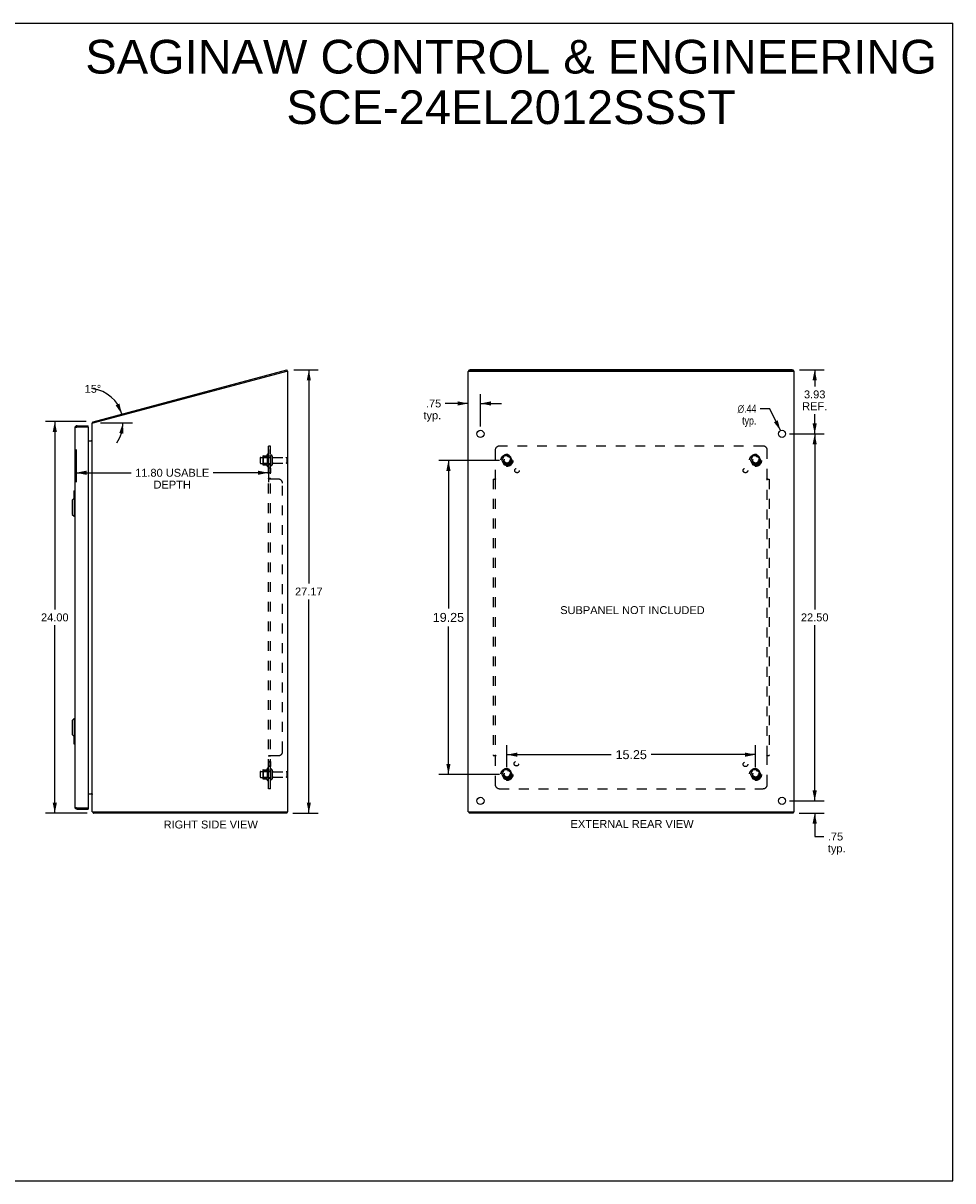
# Model space of a CAD drawing. Header units: inches. Extents: x 0 to 110, y 0 to 71.
# Tile 5 of 5: x 53 to 110, y 0 to 71. Entities that reach past the tile are written whole.
import ezdxf

# ---------------------------------------------------------------- set-up
doc = ezdxf.new("R2010")
doc.units = ezdxf.units.IN
doc.header["$LTSCALE"] = 6.032258
doc.header["$MEASUREMENT"] = 0
doc.linetypes.add('HIDDEN', pattern=[0.2, 0.1, -0.1])
doc.layers.get('0').update_dxf_attribs({"linetype": 'CONTINUOUS'})
for name, color, linetype in [('02___PRT_ALL_AXES', 7, 'CONTINUOUS'), ('BENT-SUB-4CORNER-STUDS', 7, 'CONTINUOUS'), ('DEFAULT_2', 8, 'HIDDEN'), ('DIMENSIONS', 7, 'CONTINUOUS')]:
    doc.layers.add(name, color=color, linetype=linetype)
doc.styles.get("Standard").update_dxf_attribs({"font": 'arial.ttf'})
doc.styles.add('TEXTSTYLE_1', font='gdt', dxfattribs={"width": 0.8})
doc.dimstyles.new('DIMSTYLE_1', dxfattribs={"dimtxt": 0.483871, "dimasz": 0.645161, "dimexe": 0.09, "dimexo": 0.07, "dimgap": 0.0375, "dimtad": 0, "dimtih": 1, "dimtoh": 1, "dimzin": 4, "dimdsep": 46, "dimtxsty": 'Standard', "dimblk": '_FILLED', "dimblk1": '_FILLED', "dimblk2": '_FILLED', "dimcen": 0.09, "dimazin": 1, "dimtfac": 1, "dimtofl": 0, "dimtmove": 0, "dimatfit": 3, "dimldrblk": '_FILLED', "dimfxl": 1, "dimtolj": 1, "dimtzin": 4, "dimarcsym": 0})
doc.dimstyles.new('DIMSTYLE_2', dxfattribs={"dimtxt": 0.483871, "dimasz": 0.645161, "dimexe": 0.09, "dimexo": 0.07, "dimgap": 0.0375, "dimtad": 0, "dimtih": 1, "dimtoh": 1, "dimdec": 0, "dimzin": 4, "dimdsep": 46, "dimtxsty": 'Standard', "dimblk": '_FILLED', "dimblk1": '_FILLED', "dimblk2": '_FILLED', "dimcen": 0.09, "dimadec": 0, "dimazin": 1, "dimtfac": 1, "dimtofl": 0, "dimtmove": 0, "dimatfit": 3, "dimldrblk": '_FILLED', "dimfxl": 1, "dimtolj": 1, "dimtzin": 4, "dimarcsym": 0})
doc.dimstyles.new('DIMSTYLE_3', dxfattribs={"dimtxt": 0.548387, "dimasz": 0.645161, "dimexe": 0.09, "dimexo": 0.07, "dimgap": 0.0425, "dimtad": 0, "dimtih": 1, "dimtoh": 1, "dimzin": 4, "dimdsep": 46, "dimtxsty": 'Standard', "dimblk": '_FILLED', "dimblk1": '_FILLED', "dimblk2": '_FILLED', "dimcen": 0.09, "dimazin": 1, "dimtfac": 1, "dimtofl": 0, "dimtmove": 0, "dimatfit": 3, "dimldrblk": '_FILLED', "dimfxl": 1, "dimtolj": 1, "dimtzin": 4, "dimarcsym": 0})
doc.dimstyles.new('DIMSTYLE_4', dxfattribs={"dimtxt": 0.483871, "dimasz": 0.645161, "dimexe": 0.09, "dimexo": 0.07, "dimgap": 0.09, "dimtad": 0, "dimtih": 1, "dimtoh": 1, "dimzin": 4, "dimdsep": 46, "dimtxsty": 'Standard', "dimblk": '_FILLED', "dimblk1": '_FILLED', "dimblk2": '_FILLED', "dimcen": 0.09, "dimazin": 1, "dimtfac": 1, "dimtofl": 0, "dimtmove": 0, "dimatfit": 1, "dimldrblk": '_FILLED', "dimfxl": 1, "dimtolj": 1, "dimtzin": 4, "dimarcsym": 0})

# ---------------------------------------------------------------- blocks, each defined once
blk = doc.blocks.new('_FILLED')
at = {"color": 0, "linetype": 'ByBlock'}
blk.add_solid([(0, 0), (-1, 0.2), (-1, -0.2)], dxfattribs=at)
blk = doc.blocks.new('*D1')
at = {"layer": 'DIMENSIONS', "color": 2, "linetype": 'Continuous'}
for p, q in [((56.52, 46.543), (54.008, 46.543)), ((54.588, 46.543), (54.588, 35.026)), ((54.588, 22.541), (54.588, 34.058)), ((56.58, 22.541), (54.008, 22.541))]:
    blk.add_line(p, q, dxfattribs=at)
at = {"layer": 'DIMENSIONS', "color": 2, "linetype": 'Continuous', "xscale": 0.6451612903, "yscale": 0.6451612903, "zscale": 0.6451612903}
for p, rotation in [((54.588, 46.543), 90), ((54.588, 22.541), 270)]:
    blk.add_blockref('_FILLED', p, dxfattribs=dict(at, rotation=rotation))
at = {"layer": 'DIMENSIONS', "color": 2, "linetype": 'Continuous', "insert": (54.588, 34.784), "char_height": 0.4839, "width": 1.69085, "attachment_point": 2, "line_spacing_factor": 0.9}
blk.add_mtext('24.00', dxfattribs=at)
blk = doc.blocks.new('*D3')
at = {"layer": 'DIMENSIONS', "color": 2, "linetype": 'Continuous'}
blk.add_line((57.4, 46.459), (59.35, 46.459), dxfattribs=at)
for start, end in [(15, 82.76826), (324.95884, 360)]:
    blk.add_arc((56.659, 46.459), 2.11, start, end, dxfattribs=at)
for points in [[(58.319, 47.544), (58.697, 47.005), (58.555, 47.648)], [(58.798, 45.802), (58.769, 46.459), (58.543, 45.841)]]:
    blk.add_solid(points, dxfattribs=at)
at = {"layer": 'DIMENSIONS', "color": 2, "linetype": 'Continuous', "insert": (56.925, 48.794), "char_height": 0.48387, "width": 1.07447, "attachment_point": 2, "line_spacing_factor": 0.9}
blk.add_mtext('15\\fgdt;{\\fgdt;~}', dxfattribs=at)
blk = doc.blocks.new('*D4')
at = {"layer": 'BENT-SUB-4CORNER-STUDS', "color": 2, "linetype": 'Continuous'}
for p, q in [((81.871, 44.166), (78.154, 44.166)), ((78.735, 44.166), (78.735, 35.089)), ((78.735, 24.916), (78.735, 33.992)), ((81.871, 24.916), (78.154, 24.916))]:
    blk.add_line(p, q, dxfattribs=at)
at = {"layer": 'BENT-SUB-4CORNER-STUDS', "color": 2, "linetype": 'Continuous', "xscale": 0.6451612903, "yscale": 0.6451612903, "zscale": 0.6451612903}
for p, rotation in [((78.735, 44.166), 90), ((78.735, 24.916), 270)]:
    blk.add_blockref('_FILLED', p, dxfattribs=dict(at, rotation=rotation))
at = {"layer": 'BENT-SUB-4CORNER-STUDS', "color": 2, "linetype": 'Continuous', "insert": (78.735, 34.815), "char_height": 0.5484, "width": 1.9163, "attachment_point": 2, "line_spacing_factor": 0.9}
blk.add_mtext('19.25', dxfattribs=at)
blk = doc.blocks.new('*D5')
at = {"layer": 'BENT-SUB-4CORNER-STUDS', "color": 2, "linetype": 'Continuous'}
for p, q in [((82.323, 25.367), (82.323, 26.707)), ((97.573, 25.367), (97.573, 26.707)), ((82.323, 26.126), (88.716, 26.126)), ((97.573, 26.126), (91.18, 26.126))]:
    blk.add_line(p, q, dxfattribs=at)
at = {"layer": 'BENT-SUB-4CORNER-STUDS', "color": 2, "linetype": 'Continuous', "xscale": 0.6451612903, "yscale": 0.6451612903, "zscale": 0.6451612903, "rotation": 180}
blk.add_blockref('_FILLED', (82.323, 26.126), dxfattribs=at)
at = {"layer": 'BENT-SUB-4CORNER-STUDS', "color": 2, "linetype": 'Continuous', "xscale": 0.6451612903, "yscale": 0.6451612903, "zscale": 0.6451612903}
blk.add_blockref('_FILLED', (97.573, 26.126), dxfattribs=at)
at = {"layer": 'BENT-SUB-4CORNER-STUDS', "color": 2, "linetype": 'Continuous', "insert": (89.948, 26.4), "char_height": 0.5484, "width": 1.9163, "attachment_point": 2, "line_spacing_factor": 0.9}
blk.add_mtext('15.25', dxfattribs=at)
blk = doc.blocks.new('*D6')
at = {"layer": 'DIMENSIONS', "color": 2, "linetype": 'Continuous'}
for p, q in [((79.948, 47.654), (78.534, 47.654)), ((80.698, 46.242), (80.698, 48.234)), ((80.698, 47.654), (81.988, 47.654))]:
    blk.add_line(p, q, dxfattribs=at)
at = {"layer": 'DIMENSIONS', "color": 2, "linetype": 'Continuous', "xscale": 0.6451612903, "yscale": 0.6451612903, "zscale": 0.6451612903}
blk.add_blockref('_FILLED', (79.948, 47.654), dxfattribs=at)
at = {"layer": 'DIMENSIONS', "color": 2, "linetype": 'Continuous', "xscale": 0.6451612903, "yscale": 0.6451612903, "zscale": 0.6451612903, "rotation": 180}
blk.add_blockref('_FILLED', (80.698, 47.654), dxfattribs=at)
at = {"layer": 'DIMENSIONS', "color": 2, "linetype": 'Continuous', "insert": (78.292, 47.896), "char_height": 0.4839, "width": 1.08826, "attachment_point": 3, "line_spacing_factor": 0.9}
blk.add_mtext('.75\\Ptyp.', dxfattribs=at)
blk = doc.blocks.new('*D7')
at = {"layer": 'DIMENSIONS', "color": 2, "linetype": 'Continuous'}
for p, q in [((98.444, 47.33), (97.866, 47.33)), ((99.102, 45.987), (98.444, 47.33))]:
    blk.add_line(p, q, dxfattribs=at)
at = {"layer": 'DIMENSIONS', "color": 2, "linetype": 'Continuous', "xscale": 0.6451612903, "yscale": 0.6451612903, "zscale": 0.6451612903, "rotation": 296.0840151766}
blk.add_blockref('_FILLED', (99.102, 45.987), dxfattribs=at)
at = {"layer": 'DIMENSIONS', "color": 2, "linetype": 'Continuous', "insert": (97.624, 47.572), "char_height": 0.48387, "width": 1.58412, "attachment_point": 3, "line_spacing_factor": 0.9, "style": 'TEXTSTYLE_1'}
blk.add_mtext('{\\fgdt;n}\\fArial;.44\\Ptyp.', dxfattribs=at)
blk = doc.blocks.new('*D9')
at = {"layer": 'DIMENSIONS', "color": 2, "linetype": 'Continuous'}
for p, q in [((101.202, 23.291), (101.202, 24.581)), ((99.65, 23.291), (101.782, 23.291)), ((100.257, 22.541), (101.782, 22.541)), ((101.202, 22.541), (101.202, 21.108)), ((101.202, 21.108), (101.766, 21.108))]:
    blk.add_line(p, q, dxfattribs=at)
at = {"layer": 'DIMENSIONS', "color": 2, "linetype": 'Continuous', "xscale": 0.6451612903, "yscale": 0.6451612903, "zscale": 0.6451612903}
for p, rotation in [((101.202, 23.291), 270), ((101.202, 22.541), 90)]:
    blk.add_blockref('_FILLED', p, dxfattribs=dict(at, rotation=rotation))
at = {"layer": 'DIMENSIONS', "color": 2, "linetype": 'Continuous', "insert": (102.008, 21.35), "char_height": 0.4839, "width": 1.08826, "attachment_point": 1, "line_spacing_factor": 0.9}
blk.add_mtext('.75\\Ptyp.', dxfattribs=at)
blk = doc.blocks.new('*D12')
at = {"layer": 'DIMENSIONS', "color": 2, "linetype": 'Continuous'}
for p, q in [((55.891, 44.839), (55.891, 42.825)), ((67.689, 44.839), (67.689, 42.825)), ((55.891, 43.406), (59.278, 43.406)), ((67.689, 43.406), (64.302, 43.406))]:
    blk.add_line(p, q, dxfattribs=at)
at = {"layer": 'DIMENSIONS', "color": 2, "linetype": 'Continuous', "xscale": 0.6451612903, "yscale": 0.6451612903, "zscale": 0.6451612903, "rotation": 180}
blk.add_blockref('_FILLED', (55.891, 43.406), dxfattribs=at)
at = {"layer": 'DIMENSIONS', "color": 2, "linetype": 'Continuous', "xscale": 0.6451612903, "yscale": 0.6451612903, "zscale": 0.6451612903}
blk.add_blockref('_FILLED', (67.689, 43.406), dxfattribs=at)
at = {"layer": 'DIMENSIONS', "color": 2, "linetype": 'Continuous', "insert": (61.79, 43.648), "char_height": 0.48387, "width": 4.54011, "attachment_point": 2, "line_spacing_factor": 0.9}
blk.add_mtext('11.80 USABLE\\PDEPTH', dxfattribs=at)
blk = doc.blocks.new('*D13')
at = {"layer": 'DIMENSIONS', "color": 2, "linetype": 'Continuous'}
for p, q in [((69.245, 49.71), (70.752, 49.71)), ((70.171, 49.71), (70.171, 36.609)), ((70.171, 22.541), (70.171, 35.642)), ((69.197, 22.541), (70.752, 22.541))]:
    blk.add_line(p, q, dxfattribs=at)
at = {"layer": 'DIMENSIONS', "color": 2, "linetype": 'Continuous', "xscale": 0.6451612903, "yscale": 0.6451612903, "zscale": 0.6451612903}
for p, rotation in [((70.171, 49.71), 90), ((70.171, 22.541), 270)]:
    blk.add_blockref('_FILLED', p, dxfattribs=dict(at, rotation=rotation))
at = {"layer": 'DIMENSIONS', "color": 2, "linetype": 'Continuous', "insert": (70.171, 36.367), "char_height": 0.4839, "width": 1.69085, "attachment_point": 2, "line_spacing_factor": 0.9}
blk.add_mtext('27.17', dxfattribs=at)
blk = doc.blocks.new('*D14')
at = {"layer": 'DIMENSIONS', "color": 2, "linetype": 'Continuous'}
for p, q in [((100.277, 49.718), (101.782, 49.718)), ((101.202, 49.718), (101.202, 48.695)), ((101.202, 45.791), (101.202, 47.001)), ((99.65, 45.791), (101.782, 45.791))]:
    blk.add_line(p, q, dxfattribs=at)
at = {"layer": 'DIMENSIONS', "color": 2, "linetype": 'Continuous', "xscale": 0.6451612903, "yscale": 0.6451612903, "zscale": 0.6451612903}
for p, rotation in [((101.202, 49.718), 90), ((101.202, 45.791), 270)]:
    blk.add_blockref('_FILLED', p, dxfattribs=dict(at, rotation=rotation))
at = {"layer": 'DIMENSIONS', "color": 2, "linetype": 'Continuous', "insert": (101.202, 48.453), "char_height": 0.4839, "width": 1.53616, "attachment_point": 2, "line_spacing_factor": 0.9}
blk.add_mtext('3.93\\PREF.', dxfattribs=at)
blk = doc.blocks.new('*D15')
at = {"layer": 'DIMENSIONS', "color": 2, "linetype": 'Continuous'}
for p, q in [((99.65, 45.791), (101.782, 45.791)), ((101.202, 45.791), (101.202, 35.025)), ((101.202, 23.291), (101.202, 34.057)), ((99.65, 23.291), (101.782, 23.291))]:
    blk.add_line(p, q, dxfattribs=at)
at = {"layer": 'DIMENSIONS', "color": 2, "linetype": 'Continuous', "xscale": 0.6451612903, "yscale": 0.6451612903, "zscale": 0.6451612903}
for p, rotation in [((101.202, 45.791), 90), ((101.202, 23.291), 270)]:
    blk.add_blockref('_FILLED', p, dxfattribs=dict(at, rotation=rotation))
at = {"layer": 'DIMENSIONS', "color": 2, "linetype": 'Continuous', "insert": (101.202, 34.783), "char_height": 0.4839, "width": 1.69085, "attachment_point": 2, "line_spacing_factor": 0.9}
blk.add_mtext('22.50', dxfattribs=at)

msp = doc.modelspace()

# ---------------------------------------------------------------- linework, layer by layer
at = {"color": 7, "linetype": 'Continuous'}
for p, q in [((0, 70.968), (109.677, 70.968)), ((109.677, 0), (109.677, 70.968)), ((68.842, 49.646), (68.823, 49.718)), ((80.011, 49.638), (80.011, 49.703)), ((99.885, 49.638), (99.885, 49.703)), ((68.842, 49.646), (68.819, 49.64)), ((99.825, 49.646), (80.071, 49.646)), ((55.951, 46.291), (55.951, 46.216)), ((56.641, 46.216), (56.626, 46.216)), ((56.641, 46.216), (56.641, 46.291)), ((56.921, 46.5), (56.947, 46.478)), ((56.952, 46.46), (56.933, 46.532)), ((55.756, 42.276), (55.756, 41.821)), ((55.771, 42.291), (55.816, 42.291)), ((55.803, 42.191), (55.803, 41.841)), ((55.658, 41.723), (55.776, 41.841)), ((55.658, 41.723), (55.658, 40.857)), ((55.776, 41.841), (55.776, 40.739)), ((55.776, 41.841), (55.816, 41.841)), ((55.658, 40.857), (55.776, 40.739)), ((55.776, 40.739), (55.816, 40.739)), ((55.658, 28.223), (55.776, 28.341)), ((55.658, 28.223), (55.658, 27.357)), ((55.776, 28.341), (55.816, 28.341)), ((55.776, 28.341), (55.776, 27.239)), ((55.658, 27.357), (55.776, 27.239)), ((55.756, 27.26), (55.756, 26.806)), ((55.776, 27.239), (55.816, 27.239)), ((55.803, 27.239), (55.803, 26.891)), ((55.771, 26.791), (55.816, 26.791)), ((55.951, 22.791), (55.951, 22.866)), ((56.626, 22.866), (56.641, 22.866)), ((56.641, 22.866), (56.641, 22.791)), ((56.931, 22.584), (56.952, 22.605)), ((56.952, 22.616), (56.952, 22.541)), ((68.826, 22.616), (68.826, 22.541)), ((80.011, 22.616), (80.011, 22.541)), ((99.885, 22.616), (99.885, 22.541)), ((0, 0), (109.677, 0))]:
    msp.add_line(p, q, dxfattribs=at)
at = {"color": 3, "linetype": 'Continuous'}
for p, q in [((56.933, 46.532), (68.823, 49.718)), ((99.825, 49.718), (80.071, 49.718)), ((56.949, 46.459), (68.814, 49.638)), ((68.814, 49.638), (68.889, 49.638)), ((68.889, 22.616), (68.889, 49.638)), ((79.948, 22.616), (79.948, 49.619)), ((79.966, 49.638), (99.93, 49.638)), ((99.948, 22.616), (99.948, 49.619)), ((55.816, 46.156), (55.816, 22.926)), ((55.935, 46.211), (55.951, 46.216)), ((55.951, 46.291), (56.641, 46.291)), ((55.951, 46.216), (56.626, 46.216)), ((56.641, 46.201), (56.641, 22.881)), ((56.889, 22.616), (56.889, 46.459)), ((56.889, 46.459), (56.949, 46.459)), ((56.641, 45.366), (56.873, 45.366)), ((56.878, 45.383), (56.88, 45.381)), ((56.641, 23.716), (56.873, 23.716)), ((55.951, 22.866), (56.626, 22.866)), ((55.951, 22.791), (56.641, 22.791)), ((56.889, 22.616), (68.889, 22.616)), ((56.94, 22.564), (56.942, 22.557)), ((68.826, 22.541), (56.952, 22.541)), ((79.948, 22.616), (99.948, 22.616)), ((99.885, 22.541), (80.011, 22.541))]:
    msp.add_line(p, q, dxfattribs=at)
for points in [[(80.011, 49.703), (80.011, 49.704), (80.011, 49.705), (80.012, 49.706), (80.013, 49.707), (80.014, 49.708), (80.016, 49.709), (80.017, 49.71), (80.019, 49.71), (80.021, 49.711), (80.023, 49.712), (80.026, 49.713), (80.029, 49.714), (80.031, 49.714), (80.034, 49.715), (80.038, 49.716), (80.041, 49.716), (80.044, 49.717), (80.048, 49.717), (80.052, 49.717), (80.055, 49.718), (80.059, 49.718), (80.063, 49.718), (80.067, 49.718), (80.071, 49.718)], [(99.825, 49.718), (99.829, 49.718), (99.833, 49.718), (99.837, 49.718), (99.841, 49.718), (99.844, 49.717), (99.848, 49.717), (99.852, 49.717), (99.855, 49.716), (99.858, 49.716), (99.862, 49.715), (99.865, 49.714), (99.867, 49.714), (99.87, 49.713), (99.873, 49.712), (99.875, 49.711), (99.877, 49.71), (99.879, 49.71), (99.88, 49.709), (99.882, 49.708), (99.883, 49.707), (99.884, 49.706), (99.884, 49.705), (99.885, 49.704), (99.885, 49.703)], [(55.816, 46.156), (55.816, 46.158), (55.817, 46.16), (55.818, 46.163), (55.82, 46.165), (55.822, 46.167), (55.825, 46.169), (55.828, 46.172), (55.831, 46.174), (55.835, 46.176), (55.84, 46.179), (55.845, 46.181), (55.85, 46.183), (55.855, 46.186), (55.861, 46.188), (55.868, 46.19), (55.874, 46.193), (55.881, 46.195), (55.888, 46.197), (55.895, 46.199), (55.903, 46.202), (55.911, 46.204), (55.919, 46.206), (55.927, 46.209), (55.935, 46.211)], [(56.921, 46.5), (56.921, 46.501), (56.922, 46.502), (56.923, 46.504), (56.924, 46.506), (56.924, 46.508), (56.925, 46.51), (56.925, 46.512), (56.925, 46.514), (56.926, 46.518)], [(56.926, 46.518), (56.926, 46.52), (56.927, 46.522), (56.927, 46.524), (56.928, 46.525), (56.928, 46.527), (56.929, 46.528), (56.929, 46.53), (56.93, 46.53), (56.931, 46.531), (56.932, 46.532), (56.932, 46.532), (56.933, 46.532)], [(56.873, 45.366), (56.873, 45.367), (56.873, 45.368), (56.873, 45.369), (56.873, 45.37), (56.874, 45.372), (56.874, 45.373), (56.875, 45.375), (56.876, 45.376), (56.877, 45.378), (56.878, 45.379), (56.879, 45.38), (56.881, 45.381), (56.882, 45.383), (56.883, 45.384), (56.884, 45.385), (56.886, 45.386), (56.887, 45.387), (56.887, 45.389), (56.888, 45.39), (56.889, 45.391), (56.889, 45.392), (56.889, 45.394)], [(56.873, 45.392), (56.873, 45.392), (56.873, 45.391), (56.873, 45.391), (56.873, 45.39), (56.873, 45.389), (56.874, 45.388), (56.875, 45.387), (56.875, 45.386), (56.876, 45.385), (56.877, 45.384), (56.878, 45.383)], [(56.873, 23.716), (56.873, 23.715), (56.873, 23.713), (56.873, 23.712), (56.873, 23.711), (56.874, 23.709), (56.874, 23.708), (56.875, 23.706), (56.876, 23.705), (56.877, 23.704), (56.878, 23.702), (56.879, 23.701), (56.881, 23.7), (56.882, 23.699), (56.883, 23.698), (56.884, 23.696), (56.886, 23.695), (56.887, 23.694), (56.887, 23.693), (56.888, 23.691), (56.889, 23.69), (56.889, 23.689), (56.889, 23.688)], [(56.873, 23.689), (56.873, 23.69), (56.873, 23.69), (56.873, 23.69), (56.873, 23.691), (56.873, 23.692), (56.874, 23.692), (56.874, 23.693), (56.875, 23.694), (56.876, 23.695), (56.876, 23.696), (56.877, 23.697), (56.878, 23.699), (56.88, 23.701)], [(55.816, 22.926), (55.816, 22.923), (55.817, 22.921), (55.818, 22.919), (55.82, 22.916), (55.822, 22.914), (55.825, 22.912), (55.828, 22.909), (55.831, 22.907), (55.835, 22.905), (55.84, 22.903), (55.845, 22.9), (55.85, 22.898), (55.855, 22.896), (55.861, 22.893), (55.868, 22.891), (55.874, 22.889), (55.881, 22.886), (55.888, 22.884), (55.895, 22.882), (55.903, 22.879), (55.911, 22.877), (55.919, 22.875), (55.927, 22.873), (55.935, 22.87), (55.951, 22.866)], [(56.931, 22.584), (56.932, 22.583), (56.933, 22.581), (56.934, 22.58), (56.935, 22.578), (56.936, 22.576), (56.937, 22.574), (56.937, 22.571), (56.938, 22.569), (56.939, 22.566), (56.94, 22.564)], [(56.942, 22.557), (56.942, 22.555), (56.943, 22.553), (56.943, 22.551), (56.944, 22.549), (56.945, 22.548), (56.945, 22.546), (56.946, 22.545), (56.947, 22.544), (56.947, 22.543), (56.948, 22.542), (56.949, 22.542), (56.949, 22.541), (56.95, 22.541), (56.951, 22.541), (56.952, 22.541)]]:
    msp.add_lwpolyline(points, dxfattribs=at)
at = {"color": 7, "linetype": 'Continuous'}
for points in [[(80.071, 49.646), (80.067, 49.646), (80.063, 49.646), (80.059, 49.645), (80.055, 49.645), (80.052, 49.645), (80.048, 49.645), (80.044, 49.644), (80.041, 49.644), (80.038, 49.643), (80.034, 49.643), (80.031, 49.642), (80.029, 49.641), (80.026, 49.64), (80.023, 49.64), (80.021, 49.639), (80.02, 49.638)], [(99.876, 49.638), (99.875, 49.639), (99.873, 49.64), (99.87, 49.64), (99.867, 49.641), (99.865, 49.642), (99.862, 49.643), (99.858, 49.643), (99.855, 49.644), (99.852, 49.644), (99.848, 49.645), (99.844, 49.645), (99.841, 49.645), (99.837, 49.645), (99.833, 49.646), (99.829, 49.646), (99.825, 49.646)], [(55.801, 42.227), (55.801, 42.221), (55.802, 42.215), (55.802, 42.209), (55.802, 42.203), (55.802, 42.197), (55.803, 42.191)], [(55.803, 26.891), (55.802, 26.884), (55.802, 26.878), (55.802, 26.872), (55.802, 26.866), (55.801, 26.86), (55.801, 26.854)]]:
    msp.add_lwpolyline(points, dxfattribs=at)
at = {"color": 3, "linetype": 'Continuous'}
for centre, radius, start, end in [((55.951, 46.156), 0.135, 90, 180), ((56.626, 46.201), 0.015, 0, 90), ((57.034, 46.409), 0.145, 141.32814, 159.95235), ((56.819, 45.436), 0.07, 270, 360), ((56.819, 23.646), 0.07, 0, 90), ((55.951, 22.926), 0.135, 180, 270), ((56.626, 22.881), 0.015, 270, 360), ((57.034, 22.686), 0.145, 208.87369, 224.60138)]:
    msp.add_arc(centre, radius, start, end, dxfattribs=at)
at = {"color": 7, "linetype": 'Continuous'}
for centre, radius, start, end in [((55.951, 46.156), 0.06, 90, 121.82587), ((55.771, 42.276), 0.015, 90, 180), ((55.801, 42.276), 0.015, 0, 90), ((55.771, 26.806), 0.015, 180, 270), ((55.801, 26.806), 0.015, 270, 360), ((55.951, 22.926), 0.06, 238.17372, 270)]:
    msp.add_arc(centre, radius, start, end, dxfattribs=at)
at = {"color": 3, "linetype": 'Continuous'}
for centre, start_param, end_param in [((80.093, 49.619), 2.637791, 3.141593), ((99.803, 49.619), 0, 0.503802)]:
    msp.add_ellipse(centre, major_axis=(0.145, 0), ratio=0.267949, start_param=start_param, end_param=end_param, dxfattribs=at)
at = {"layer": '02___PRT_ALL_AXES', "color": 8, "linetype": 'HIDDEN'}
for p, q in [((67.219, 44.349), (67.814, 44.349)), ((67.619, 44.521), (67.619, 43.81)), ((67.689, 44.416), (67.689, 44.5)), ((67.689, 44.416), (67.689, 43.916)), ((67.814, 44.416), (67.689, 44.416)), ((67.814, 44.416), (67.814, 43.916)), ((67.982, 44.332), (68.784, 44.332)), ((67.219, 43.983), (67.814, 43.983)), ((67.689, 43.832), (67.689, 43.916)), ((67.814, 43.916), (67.689, 43.916)), ((67.689, 43.687), (67.689, 43.406)), ((67.814, 43.687), (67.689, 43.687)), ((67.814, 43.406), (67.689, 43.406)), ((67.814, 43.687), (67.814, 43.406)), ((67.982, 44), (68.784, 44)), ((67.814, 25.711), (67.689, 25.711)), ((67.689, 25.711), (67.689, 25.394)), ((67.814, 25.675), (67.689, 25.675)), ((67.814, 25.711), (67.814, 25.394)), ((67.219, 25.099), (67.814, 25.099)), ((67.619, 25.271), (67.619, 24.56)), ((67.814, 25.43), (67.689, 25.43)), ((67.814, 25.394), (67.689, 25.394)), ((67.689, 25.166), (67.689, 25.25)), ((67.814, 25.166), (67.689, 25.166)), ((67.689, 25.166), (67.689, 24.666)), ((67.814, 25.166), (67.814, 24.666)), ((67.982, 25.082), (68.784, 25.082)), ((67.219, 24.733), (67.814, 24.733)), ((67.814, 24.666), (67.689, 24.666)), ((67.689, 24.582), (67.689, 24.666)), ((67.982, 24.75), (68.784, 24.75))]:
    msp.add_line(p, q, dxfattribs=at)
at = {"layer": '02___PRT_ALL_AXES', "color": 3, "linetype": 'Continuous'}
for centre in [(80.698, 45.791), (99.198, 45.791), (80.698, 23.291), (99.198, 23.291)]:
    msp.add_circle(centre, 0.219, dxfattribs=at)
at = {"layer": '02___PRT_ALL_AXES', "color": 8, "linetype": 'HIDDEN'}
for centre, radius in [((82.323, 44.166), 0.372), ((82.323, 44.166), 0.356), ((82.323, 44.166), 0.25), ((82.323, 44.166), 0.183), ((97.573, 44.166), 0.372), ((97.573, 44.166), 0.356), ((97.573, 44.166), 0.25), ((97.573, 44.166), 0.183), ((82.942, 43.547), 0.141), ((96.954, 43.547), 0.141), ((82.903, 25.571), 0.141), ((96.954, 25.534), 0.141), ((82.323, 24.916), 0.372), ((82.323, 24.916), 0.356), ((82.323, 24.916), 0.25), ((82.323, 24.916), 0.183), ((97.573, 24.916), 0.372), ((97.573, 24.916), 0.356), ((97.573, 24.916), 0.25), ((97.573, 24.916), 0.183)]:
    msp.add_circle(centre, radius, dxfattribs=at)
for centre, radius, start, end in [((68.219, 44.166), 0.698, 149.33687, 156.03207), ((67.65, 44.5), 0.0384, 0, 145.55034), ((68.219, 44.166), 0.698, 203.96793, 210.66313), ((67.65, 43.832), 0.0384, 214.44966, 360), ((68.219, 24.916), 0.698, 149.33687, 156.03207), ((67.65, 25.25), 0.0384, 0, 145.55034), ((68.219, 24.916), 0.698, 203.96793, 210.66313), ((67.65, 24.582), 0.0384, 214.44966, 360)]:
    msp.add_arc(centre, radius, start, end, dxfattribs=at)
at = {"layer": 'DEFAULT_2', "color": 8, "linetype": 'HIDDEN'}
for p, q in [((67.689, 24.041), (67.689, 45.041)), ((67.814, 45.041), (67.689, 45.041)), ((67.814, 24.041), (67.814, 45.041)), ((81.604, 44.791), (81.604, 43.045)), ((98.042, 45.041), (81.854, 45.041)), ((98.292, 43.045), (98.292, 44.791)), ((67.189, 44.319), (67.189, 44.013)), ((67.353, 44.421), (67.353, 43.91)), ((67.373, 44.349), (67.353, 44.369)), ((67.363, 44.443), (67.591, 44.443)), ((67.373, 44.349), (67.373, 43.982)), ((67.669, 44.349), (67.373, 44.349)), ((67.669, 44.349), (67.689, 44.369)), ((67.669, 44.349), (67.669, 43.982)), ((67.92, 44.43), (67.92, 43.901)), ((68.814, 44.302), (68.814, 44.03)), ((82.16, 44.438), (82.005, 44.171)), ((82.005, 44.161), (82.16, 43.893)), ((82.477, 44.443), (82.169, 44.443)), ((82.641, 44.171), (82.486, 44.438)), ((82.486, 43.893), (82.641, 44.161)), ((97.41, 44.438), (97.255, 44.171)), ((97.255, 44.161), (97.41, 43.893)), ((97.727, 44.443), (97.419, 44.443)), ((97.891, 44.171), (97.736, 44.438)), ((97.736, 43.893), (97.891, 44.161)), ((67.373, 43.982), (67.353, 43.962)), ((67.363, 43.888), (67.591, 43.888)), ((67.669, 43.982), (67.373, 43.982)), ((67.669, 43.982), (67.689, 43.962)), ((82.477, 43.888), (82.169, 43.888)), ((97.727, 43.888), (97.419, 43.888)), ((67.814, 43.045), (67.689, 43.045)), ((67.743, 43.009), (67.741, 43.011)), ((68.314, 43.009), (67.743, 43.009)), ((68.564, 26.322), (68.564, 42.759)), ((81.479, 43.009), (81.479, 26.072)), ((81.479, 43.009), (81.645, 43.009)), ((81.602, 43.043), (81.604, 43.045)), ((81.604, 43.009), (81.604, 26.072)), ((98.251, 43.009), (98.417, 43.009)), ((98.273, 43.032), (98.279, 43.036)), ((98.292, 26.072), (98.292, 43.009)), ((98.417, 43.009), (98.417, 26.072)), ((67.689, 26.038), (67.689, 26.037)), ((67.814, 26.037), (67.689, 26.037)), ((67.708, 26.055), (67.705, 26.054)), ((67.732, 26.065), (67.73, 26.064)), ((67.735, 26.067), (67.732, 26.065)), ((67.739, 26.069), (67.737, 26.068)), ((67.743, 26.072), (67.741, 26.071)), ((67.743, 26.072), (68.314, 26.072)), ((67.814, 26.038), (67.814, 26.037)), ((67.817, 26.043), (67.816, 26.042)), ((67.832, 26.055), (67.83, 26.054)), ((67.836, 26.058), (67.834, 26.057)), ((67.839, 26.072), (67.84, 26.071)), ((81.479, 26.072), (81.645, 26.072)), ((81.604, 26.037), (81.604, 24.291)), ((81.623, 26.049), (81.617, 26.046)), ((98.251, 26.072), (98.417, 26.072)), ((98.294, 26.039), (98.292, 26.037)), ((98.292, 24.291), (98.292, 26.037)), ((67.189, 25.069), (67.189, 24.763)), ((67.353, 25.171), (67.353, 24.66)), ((67.373, 25.099), (67.353, 25.119)), ((67.363, 25.193), (67.591, 25.193)), ((67.669, 25.099), (67.373, 25.099)), ((67.373, 25.099), (67.373, 24.732)), ((67.669, 25.099), (67.689, 25.119)), ((67.669, 25.099), (67.669, 24.732)), ((67.92, 25.18), (67.92, 24.651)), ((68.814, 25.052), (68.814, 24.78)), ((82.16, 25.188), (82.005, 24.921)), ((82.005, 24.911), (82.16, 24.643)), ((82.477, 25.193), (82.169, 25.193)), ((82.641, 24.921), (82.486, 25.188)), ((82.486, 24.643), (82.641, 24.911)), ((97.41, 25.188), (97.255, 24.921)), ((97.255, 24.911), (97.41, 24.643)), ((97.727, 25.193), (97.419, 25.193)), ((97.891, 24.921), (97.736, 25.188)), ((97.736, 24.643), (97.891, 24.911)), ((67.373, 24.732), (67.353, 24.712)), ((67.363, 24.638), (67.591, 24.638)), ((67.669, 24.732), (67.373, 24.732)), ((67.669, 24.732), (67.689, 24.712)), ((82.477, 24.638), (82.169, 24.638)), ((97.727, 24.638), (97.419, 24.638)), ((67.814, 24.041), (67.689, 24.041)), ((81.854, 24.041), (98.042, 24.041))]:
    msp.add_line(p, q, dxfattribs=at)
for points in [[(67.708, 43.026), (67.705, 43.028), (67.703, 43.029), (67.7, 43.03), (67.698, 43.032), (67.695, 43.034), (67.694, 43.035), (67.692, 43.037), (67.691, 43.038), (67.69, 43.04), (67.689, 43.041), (67.689, 43.043), (67.689, 43.044), (67.689, 43.045)], [(67.703, 43.029), (67.7, 43.03), (67.698, 43.032)], [(67.717, 43.022), (67.714, 43.024), (67.711, 43.025), (67.708, 43.026)], [(67.741, 43.011), (67.739, 43.012), (67.737, 43.013), (67.735, 43.014), (67.732, 43.016), (67.73, 43.017), (67.727, 43.018), (67.724, 43.02), (67.717, 43.022)], [(67.739, 43.012), (67.737, 43.013), (67.735, 43.014), (67.732, 43.016), (67.73, 43.017), (67.727, 43.018)], [(67.818, 43.037), (67.817, 43.038), (67.816, 43.039), (67.815, 43.04), (67.815, 43.042), (67.814, 43.043), (67.814, 43.044), (67.814, 43.045)], [(67.819, 43.036), (67.818, 43.037), (67.817, 43.038)], [(67.827, 43.03), (67.824, 43.032), (67.822, 43.033), (67.821, 43.034), (67.819, 43.036)], [(67.832, 43.027), (67.83, 43.028), (67.829, 43.029), (67.827, 43.03)], [(67.836, 43.023), (67.834, 43.024), (67.833, 43.025), (67.832, 43.027)], [(67.839, 43.009), (67.84, 43.011), (67.84, 43.012), (67.84, 43.013), (67.84, 43.015), (67.84, 43.016), (67.839, 43.017), (67.839, 43.018), (67.838, 43.02), (67.838, 43.021), (67.837, 43.022), (67.836, 43.023), (67.834, 43.024)], [(67.839, 43.009), (67.84, 43.011), (67.84, 43.012), (67.84, 43.013)], [(81.566, 43.009), (81.567, 43.011), (81.569, 43.012), (81.571, 43.013), (81.572, 43.014), (81.574, 43.016), (81.576, 43.017), (81.577, 43.018), (81.579, 43.02), (81.58, 43.021), (81.582, 43.022), (81.583, 43.024), (81.584, 43.025), (81.586, 43.026), (81.591, 43.032)], [(81.591, 43.032), (81.593, 43.034), (81.594, 43.035), (81.596, 43.037), (81.598, 43.038), (81.599, 43.04), (81.601, 43.041), (81.602, 43.043)], [(81.619, 43.034), (81.617, 43.036), (81.615, 43.037), (81.613, 43.038), (81.612, 43.039), (81.61, 43.04), (81.608, 43.042), (81.607, 43.043), (81.605, 43.044), (81.604, 43.045)], [(81.645, 43.009), (81.645, 43.011), (81.644, 43.012), (81.643, 43.013), (81.643, 43.015), (81.642, 43.016), (81.641, 43.017), (81.64, 43.018), (81.639, 43.02), (81.638, 43.021), (81.637, 43.022), (81.636, 43.023), (81.634, 43.024), (81.633, 43.025), (81.632, 43.027), (81.63, 43.028), (81.628, 43.029), (81.627, 43.03), (81.625, 43.031), (81.623, 43.032), (81.619, 43.034)], [(98.251, 43.009), (98.251, 43.011), (98.252, 43.012), (98.253, 43.013), (98.253, 43.015), (98.254, 43.016), (98.255, 43.017), (98.256, 43.018), (98.257, 43.02), (98.258, 43.021), (98.259, 43.022), (98.26, 43.023), (98.262, 43.024), (98.263, 43.025), (98.264, 43.027), (98.266, 43.028), (98.268, 43.029), (98.269, 43.03), (98.271, 43.031), (98.273, 43.032)], [(98.279, 43.036), (98.281, 43.037), (98.283, 43.038), (98.284, 43.039), (98.286, 43.04), (98.288, 43.042), (98.289, 43.043), (98.291, 43.044), (98.292, 43.045)], [(98.303, 43.034), (98.302, 43.035), (98.3, 43.037), (98.298, 43.038), (98.297, 43.04), (98.295, 43.041), (98.294, 43.043), (98.292, 43.045)], [(98.31, 43.026), (98.306, 43.03), (98.303, 43.034)], [(98.33, 43.009), (98.329, 43.011), (98.327, 43.012), (98.325, 43.013), (98.324, 43.014), (98.322, 43.016), (98.32, 43.017), (98.319, 43.018), (98.317, 43.02), (98.316, 43.021), (98.314, 43.022), (98.313, 43.024), (98.312, 43.025), (98.31, 43.026)], [(67.705, 26.054), (67.703, 26.052), (67.7, 26.051), (67.698, 26.049), (67.695, 26.048), (67.694, 26.046), (67.692, 26.044), (67.691, 26.043), (67.69, 26.041), (67.689, 26.04), (67.689, 26.039), (67.689, 26.038), (67.689, 26.037)], [(67.724, 26.061), (67.717, 26.059), (67.714, 26.058), (67.711, 26.056), (67.708, 26.055)], [(67.73, 26.064), (67.727, 26.063), (67.724, 26.061)], [(67.743, 26.072), (67.741, 26.071), (67.739, 26.069), (67.737, 26.068), (67.735, 26.067)], [(67.824, 26.049), (67.822, 26.048), (67.821, 26.047), (67.819, 26.046), (67.818, 26.044), (67.817, 26.043), (67.816, 26.042), (67.815, 26.041), (67.815, 26.04), (67.814, 26.039), (67.814, 26.038), (67.814, 26.037)], [(67.821, 26.047), (67.819, 26.046), (67.818, 26.044)], [(67.839, 26.072), (67.84, 26.071), (67.84, 26.069), (67.84, 26.068), (67.84, 26.067), (67.84, 26.065), (67.839, 26.064), (67.839, 26.063), (67.838, 26.062), (67.838, 26.061), (67.837, 26.059), (67.836, 26.058), (67.834, 26.057), (67.833, 26.056), (67.832, 26.055), (67.83, 26.054), (67.829, 26.052), (67.827, 26.051), (67.824, 26.049)], [(67.84, 26.069), (67.84, 26.068), (67.84, 26.067)], [(81.566, 26.072), (81.567, 26.071), (81.569, 26.069), (81.571, 26.068), (81.572, 26.067), (81.574, 26.065), (81.576, 26.064), (81.577, 26.063), (81.579, 26.061), (81.58, 26.06), (81.582, 26.059), (81.583, 26.058), (81.584, 26.056), (81.586, 26.055)], [(81.586, 26.055), (81.59, 26.051), (81.593, 26.048)], [(81.593, 26.048), (81.594, 26.046), (81.596, 26.044), (81.598, 26.043), (81.599, 26.041), (81.601, 26.04), (81.602, 26.039), (81.604, 26.037)], [(81.617, 26.046), (81.615, 26.044), (81.613, 26.043), (81.612, 26.042), (81.61, 26.041), (81.608, 26.04), (81.607, 26.039), (81.605, 26.038), (81.604, 26.037)], [(81.645, 26.072), (81.645, 26.071), (81.644, 26.069), (81.643, 26.068), (81.643, 26.067), (81.642, 26.065), (81.641, 26.064), (81.64, 26.063), (81.639, 26.062), (81.638, 26.061), (81.637, 26.059), (81.636, 26.058), (81.634, 26.057), (81.633, 26.056), (81.632, 26.055), (81.63, 26.054), (81.628, 26.052), (81.627, 26.051), (81.625, 26.05), (81.623, 26.049)], [(98.251, 26.072), (98.251, 26.071), (98.252, 26.069), (98.253, 26.068), (98.253, 26.067), (98.254, 26.065), (98.255, 26.064), (98.256, 26.063), (98.257, 26.062), (98.258, 26.061), (98.259, 26.059), (98.26, 26.058), (98.262, 26.057), (98.263, 26.056), (98.264, 26.055), (98.266, 26.054), (98.268, 26.052), (98.269, 26.051), (98.271, 26.05), (98.273, 26.049), (98.277, 26.047)], [(98.277, 26.047), (98.279, 26.046), (98.281, 26.044), (98.283, 26.043), (98.284, 26.042), (98.286, 26.041), (98.288, 26.04), (98.289, 26.039), (98.291, 26.038), (98.292, 26.037)], [(98.305, 26.049), (98.303, 26.048), (98.302, 26.046), (98.3, 26.044), (98.298, 26.043), (98.297, 26.041), (98.295, 26.04), (98.294, 26.039)], [(98.33, 26.072), (98.329, 26.071), (98.327, 26.069), (98.325, 26.068), (98.324, 26.067), (98.322, 26.065), (98.32, 26.064), (98.319, 26.063), (98.317, 26.061), (98.316, 26.06), (98.314, 26.059), (98.313, 26.058), (98.312, 26.056), (98.31, 26.055), (98.305, 26.049)]]:
    msp.add_lwpolyline(points, dxfattribs=at)
for centre, radius in [((82.323, 44.166), 0.318), ((82.323, 44.166), 0.204), ((82.323, 44.166), 0.183), ((82.323, 44.166), 0.183), ((82.323, 44.166), 0.166), ((97.573, 44.166), 0.318), ((97.573, 44.166), 0.204), ((97.573, 44.166), 0.183), ((97.573, 44.166), 0.183), ((97.573, 44.166), 0.166), ((82.323, 24.916), 0.318), ((82.323, 24.916), 0.204), ((82.323, 24.916), 0.183), ((82.323, 24.916), 0.183), ((82.323, 24.916), 0.166), ((97.573, 24.916), 0.318), ((97.573, 24.916), 0.204), ((97.573, 24.916), 0.183), ((97.573, 24.916), 0.183), ((97.573, 24.916), 0.166)]:
    msp.add_circle(centre, radius, dxfattribs=at)
for centre, radius, start, end in [((81.854, 44.791), 0.25, 90, 180), ((98.042, 44.791), 0.25, 0, 90), ((67.219, 44.319), 0.03, 90, 180), ((67.219, 44.013), 0.03, 180, 270), ((67.363, 44.433), 0.01, 90, 174.80617), ((67.494, 44.421), 0.141, 174.79195, 180), ((67.572, 44.453), 0.01, 270, 336.03207), ((67.867, 44.43), 0.053, 0, 180), ((67.982, 44.394), 0.0625, 180, 270), ((68.784, 44.302), 0.03, 0, 90), ((68.784, 44.03), 0.03, 270, 360), ((82.014, 44.166), 0.01, 150.01268, 209.98829), ((82.169, 44.433), 0.01, 90.01235, 149.98915), ((82.477, 44.433), 0.01, 30.01204, 89.98872), ((82.632, 44.166), 0.01, 330.01268, 29.98829), ((97.264, 44.166), 0.01, 150.01268, 209.98829), ((97.419, 44.433), 0.01, 90.01235, 149.98915), ((97.727, 44.433), 0.01, 30.01204, 89.98872), ((97.882, 44.166), 0.01, 330.01268, 29.98829), ((67.494, 43.91), 0.141, 180, 185.20805), ((67.363, 43.898), 0.01, 185.19383, 270), ((67.572, 43.878), 0.01, 23.96793, 90), ((67.867, 43.901), 0.053, 180, 360), ((67.982, 43.937), 0.0625, 90, 180), ((82.169, 43.898), 0.01, 210.01204, 269.98872), ((82.477, 43.898), 0.01, 270.01235, 329.98915), ((97.419, 43.898), 0.01, 210.01204, 269.98872), ((97.727, 43.898), 0.01, 270.01235, 329.98915), ((68.314, 42.759), 0.25, 0, 90), ((68.314, 26.322), 0.25, 270, 360), ((67.219, 25.069), 0.03, 90, 180), ((67.363, 25.183), 0.01, 90, 174.80617), ((67.494, 25.171), 0.141, 174.79195, 180), ((67.572, 25.203), 0.01, 270, 336.03207), ((67.867, 25.18), 0.053, 0, 180), ((67.982, 25.144), 0.0625, 180, 270), ((68.784, 25.052), 0.03, 0, 90), ((82.014, 24.916), 0.01, 150.01268, 209.98829), ((82.169, 25.183), 0.01, 90.01235, 149.98915), ((82.477, 25.183), 0.01, 30.01204, 89.98872), ((82.632, 24.916), 0.01, 330.01268, 29.98829), ((97.264, 24.916), 0.01, 150.01268, 209.98829), ((97.419, 25.183), 0.01, 90.01235, 149.98915), ((97.727, 25.183), 0.01, 30.01204, 89.98872), ((97.882, 24.916), 0.01, 330.01268, 29.98829), ((67.219, 24.763), 0.03, 180, 270), ((67.494, 24.66), 0.141, 180, 185.20805), ((67.363, 24.648), 0.01, 185.19383, 270), ((67.572, 24.628), 0.01, 23.96793, 90), ((67.867, 24.651), 0.053, 180, 360), ((67.982, 24.687), 0.0625, 90, 180), ((68.784, 24.78), 0.03, 270, 360), ((81.854, 24.291), 0.25, 180, 270), ((82.169, 24.648), 0.01, 210.01204, 269.98872), ((82.477, 24.648), 0.01, 270.01235, 329.98915), ((97.419, 24.648), 0.01, 210.01204, 269.98872), ((97.727, 24.648), 0.01, 270.01235, 329.98915), ((98.042, 24.291), 0.25, 270, 360)]:
    msp.add_arc(centre, radius, start, end, dxfattribs=at)

# ---------------------------------------------------------------- texts
at = {"layer": 'DIMENSIONS', "color": 2, "linetype": 'Continuous', "attachment_point": 2, "line_spacing_factor": 0.9}
for s, insert, char_height, width in [('SAGINAW CONTROL & ENGINEERING\\PSCE-24EL2012SSST', (82.58, 69.945), 2.06452, 52.14246), ('SUBPANEL NOT INCLUDED', (90.023, 35.228), 0.48387, 8.84818), ('RIGHT SIDE VIEW', (64.156, 22.085), 0.48387, 5.77048), ('EXTERNAL REAR VIEW', (90.001, 22.12), 0.48387, 7.53328)]:
    msp.add_mtext(s, dxfattribs=dict(at, insert=insert, char_height=char_height, width=width))

# ---------------------------------------------------------------- dimensions: what is measured, and where the dimension line sits
at = {"layer": 'BENT-SUB-4CORNER-STUDS', "color": 2, "linetype": 'Continuous'}
dim = msp.add_linear_dim(base=(78.735, 24.916), p1=(81.941, 44.166), p2=(81.941, 24.916), angle=270, dimstyle='DIMSTYLE_3', dxfattribs=at)
dim.commit()
dim.dimension.update_dxf_attribs({"geometry": '*D4', "text_midpoint": (78.76, 34.538), "dimtype": 160})
dim = msp.add_linear_dim(base=(97.573, 26.126), p1=(82.323, 25.297), p2=(97.573, 25.297), dimstyle='DIMSTYLE_3', dxfattribs=at)
dim.commit()
dim.dimension.update_dxf_attribs({"geometry": '*D5', "text_midpoint": (89.973, 26.123), "dimtype": 160})
at = {"layer": 'DIMENSIONS', "color": 2, "linetype": 'Continuous'}
for base, p1, p2, angle, picture, middle in [((70.171, 49.71), (69.127, 22.541), (69.175, 49.71), 90, '*D13', (70.165, 36.126)), ((54.588, 22.541), (56.59, 46.543), (56.65, 22.541), 270, '*D1', (54.582, 34.539)), ((101.202, 23.291), (99.58, 45.791), (99.58, 23.291), 270, '*D15', (101.195, 34.538))]:
    dim = msp.add_linear_dim(base=base, p1=p1, p2=p2, angle=angle, dimstyle='DIMSTYLE_1', dxfattribs=at)
    dim.commit()
    dim.dimension.update_dxf_attribs({"geometry": picture, "text_midpoint": middle, "dimtype": 160})
for base, p1, p2, angle, text, picture, middle in [((101.202, 45.791), (100.207, 49.718), (99.58, 45.791), 270, '<>\\PREF.', '*D14', (101.202, 47.848)), ((101.202, 23.291), (100.187, 22.541), (99.58, 23.291), 90, '<>\\Ptyp.', '*D9', (102.552, 20.745))]:
    dim = msp.add_linear_dim(base=base, p1=p1, p2=p2, angle=angle, text=text, dimstyle='DIMSTYLE_1', dxfattribs=at)
    dim.commit()
    dim.dimension.update_dxf_attribs({"geometry": picture, "text_midpoint": middle, "dimtype": 160})
for base, p1, p2, text, picture, middle in [((80.698, 47.654), (79.948, 49.638), (80.698, 46.172), '<>\\Ptyp.', '*D6', (77.748, 47.291)), ((67.689, 43.406), (55.891, 44.909), (67.689, 44.909), '<> USABLE\\PDEPTH', '*D12', (61.79, 43.043))]:
    dim = msp.add_linear_dim(base=base, p1=p1, p2=p2, text=text, dimstyle='DIMSTYLE_1', dxfattribs=at)
    dim.commit()
    dim.dimension.update_dxf_attribs({"geometry": picture, "text_midpoint": middle, "dimtype": 160})
dim = msp.add_angular_dim_2l(base=(58.7508, 46.7344), line1=((57.3094, 46.459), (57.3305, 46.459)), line2=((58.609, 46.9815), (58.6294, 46.9869)), dimstyle='DIMSTYLE_2', dxfattribs=at)
dim.commit()
dim.dimension.update_dxf_attribs({"geometry": '*D3', "text_midpoint": (56.9247, 48.552), "dimtype": 162})
dim = msp.add_diameter_dim_2p(p1=(99.102, 45.987), p2=(99.294, 45.594), text='%%c<>\\Ptyp.', dimstyle='DIMSTYLE_4', override={"dimpost": '<>'}, dxfattribs=at)
dim.commit()
dim.dimension.update_dxf_attribs({"geometry": '*D7', "text_midpoint": (96.832, 46.967), "dimtype": 163})

doc.saveas('drawing.dxf')
